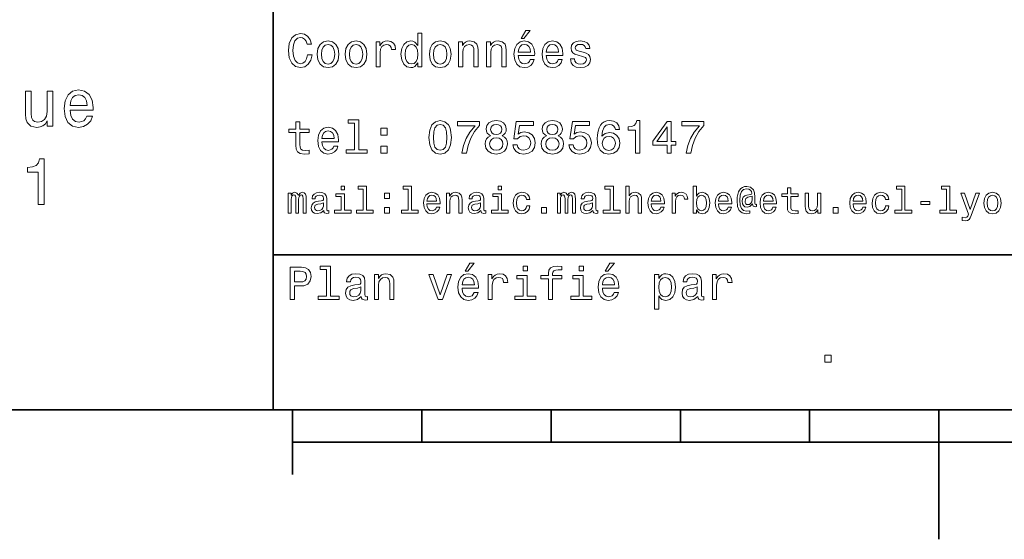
# Model space of a CAD drawing. Extents: x 0 to 296, y 0 to 210.
# Tile 2 of 7: x 77 to 154, y 0 to 40. Entities that reach past the tile are written whole.
import ezdxf

# ---------------------------------------------------------------- set-up
doc = ezdxf.new("R2010")
doc.units = 0

msp = doc.modelspace()

# ---------------------------------------------------------------- linework, layer by layer
at = {"color": 7, "lineweight": 35}
for p, q in [((97, 10), (97, 70)), ((97, 22), (162, 22)), ((10, 10), (287, 10)), ((97, 10), (287, 10)), ((98.5, 7.5), (198.5, 7.5))]:
    msp.add_line(p, q, dxfattribs=at)
at = {"color": 7, "lineweight": 35, "ltscale": 0.125}
msp.add_line((98.5, 10), (98.5, 5), dxfattribs=at)
at = {"color": 7, "lineweight": 35, "ltscale": 0.0625}
for p, q in [((108.5, 10), (108.5, 7.5)), ((118.5, 10), (118.5, 7.5)), ((128.5, 10), (128.5, 7.5)), ((138.5, 10), (138.5, 7.5))]:
    msp.add_line(p, q, dxfattribs=at)
at = {"color": 7, "lineweight": 35, "ltscale": 0.25}
msp.add_line((148.5, 10), (148.5, 0), dxfattribs=at)
at = {"color": 7, "lineweight": 13}
for points in [[(99.66787, 37.460373), (99.595818, 37.15778), (99.476944, 36.941643), (99.311241, 36.808357), (99.116714, 36.765129), (98.882568, 36.829971), (98.698845, 37.024494), (98.57637, 37.341499), (98.536743, 37.780979), (98.57637, 38.216858), (98.695244, 38.537464), (98.87896, 38.731987), (99.116714, 38.80043), (99.289627, 38.764408), (99.437317, 38.663544), (99.552597, 38.501442), (99.631844, 38.278099), (99.97406, 38.278099), (99.865997, 38.620316), (99.678673, 38.879681), (99.422913, 39.041786), (99.116714, 39.099422), (98.734871, 39.009365), (98.443085, 38.757202), (98.25576, 38.342937), (98.190926, 37.780979), (98.25576, 37.219021), (98.443085, 36.804756), (98.734871, 36.548992), (99.116714, 36.462536), (99.451729, 36.530979), (99.721901, 36.721901), (99.912827, 37.035301), (100.013687, 37.460373)], [(108.201729, 36.829971), (108.201729, 36.530979), (108.51873, 36.530979), (108.51873, 39.117435), (108.20533, 39.117435), (108.20533, 38.170029), (107.963974, 38.443802), (107.816284, 38.508644), (107.646973, 38.533859), (107.340775, 38.461815), (107.103027, 38.260086), (106.948128, 37.935879), (106.894089, 37.5), (106.948128, 37.064121), (107.103027, 36.736309), (107.340775, 36.530979), (107.646973, 36.462536), (107.816284, 36.487751), (107.967575, 36.552593)], [(116.184441, 38.728386), (116.396973, 38.728386), (116.897697, 39.340778), (116.54467, 39.340778)], [(100.413544, 37.496399), (100.471184, 37.056915), (100.636887, 36.732708), (100.899857, 36.530979), (101.252884, 36.462536), (101.602303, 36.530979), (101.865273, 36.729107), (102.030983, 37.053314), (102.092216, 37.496399), (102.030983, 37.935879), (101.865273, 38.263687), (101.602303, 38.461815), (101.252884, 38.533859), (100.899857, 38.461815), (100.636887, 38.260086), (100.471184, 37.935879)], [(100.737755, 37.5), (100.770172, 37.824207), (100.87104, 38.058357), (101.033142, 38.20245), (101.252884, 38.25288), (101.469017, 38.20245), (101.631126, 38.061958), (101.731987, 37.824207), (101.768013, 37.5), (101.731987, 37.172188), (101.631126, 36.934437), (101.469017, 36.790344), (101.252884, 36.743515), (101.033142, 36.790344), (100.87104, 36.934437), (100.770172, 37.172188)], [(102.58213, 37.496399), (102.639771, 37.056915), (102.805473, 36.732708), (103.068443, 36.530979), (103.421471, 36.462536), (103.770897, 36.530979), (104.033859, 36.729107), (104.19957, 37.053314), (104.260803, 37.496399), (104.19957, 37.935879), (104.033859, 38.263687), (103.770897, 38.461815), (103.421471, 38.533859), (103.068443, 38.461815), (102.805473, 38.260086), (102.639771, 37.935879)], [(102.906342, 37.5), (102.938759, 37.824207), (103.039627, 38.058357), (103.201729, 38.20245), (103.421471, 38.25288), (103.637611, 38.20245), (103.799713, 38.061958), (103.900574, 37.824207), (103.9366, 37.5), (103.900574, 37.172188), (103.799713, 36.934437), (103.637611, 36.790344), (103.421471, 36.743515), (103.201729, 36.790344), (103.039627, 36.934437), (102.938759, 37.172188)], [(104.963257, 36.530979), (105.280258, 36.530979), (105.280258, 37.636887), (105.312683, 37.903458), (105.409943, 38.094379), (105.568443, 38.209652), (105.780983, 38.249279), (105.939484, 38.224064), (106.058357, 38.152016), (106.130402, 38.029537), (106.155617, 37.863831), (106.476227, 37.863831), (106.432999, 38.155621), (106.314117, 38.364552), (106.115997, 38.490635), (105.845825, 38.533859), (105.662102, 38.505043), (105.503601, 38.432995), (105.363113, 38.310516), (105.251442, 38.144814), (105.251442, 38.465416), (104.963257, 38.465416)], [(107.701012, 38.249279), (107.909943, 38.198845), (108.068443, 38.058357), (108.162102, 37.824207), (108.198128, 37.5), (108.162102, 37.172188), (108.068443, 36.938038), (107.909943, 36.793949), (107.701012, 36.747116), (107.502884, 36.793949), (107.351585, 36.938038), (107.250717, 37.175793), (107.2183, 37.5), (107.250717, 37.820606), (107.351585, 38.054756), (107.502884, 38.198845)], [(109.087898, 37.496399), (109.145531, 37.056915), (109.311241, 36.732708), (109.574203, 36.530979), (109.927231, 36.462536), (110.276657, 36.530979), (110.539627, 36.729107), (110.70533, 37.053314), (110.766571, 37.496399), (110.70533, 37.935879), (110.539627, 38.263687), (110.276657, 38.461815), (109.927231, 38.533859), (109.574203, 38.461815), (109.311241, 38.260086), (109.145531, 37.935879)], [(109.412102, 37.5), (109.444527, 37.824207), (109.545387, 38.058357), (109.707489, 38.20245), (109.927231, 38.25288), (110.143372, 38.20245), (110.305473, 38.061958), (110.406342, 37.824207), (110.44236, 37.5), (110.406342, 37.172188), (110.305473, 36.934437), (110.143372, 36.790344), (109.927231, 36.743515), (109.707489, 36.790344), (109.545387, 36.934437), (109.444527, 37.172188)], [(111.350143, 36.530979), (111.667145, 36.530979), (111.667145, 37.647694), (111.69957, 37.903458), (111.804031, 38.090778), (111.966141, 38.206051), (112.182274, 38.249279), (112.355186, 38.213257), (112.463257, 38.115993), (112.517288, 37.953888), (112.535301, 37.737751), (112.535301, 36.530979), (112.852303, 36.530979), (112.852303, 37.802593), (112.837898, 38.058357), (112.773056, 38.270893), (112.560516, 38.465416), (112.229103, 38.533859), (112.045387, 38.508644), (111.890488, 38.440201), (111.757202, 38.324928), (111.65274, 38.170029), (111.65274, 38.465416), (111.350143, 38.465416)], [(113.51873, 36.530979), (113.835732, 36.530979), (113.835732, 37.647694), (113.868156, 37.903458), (113.972626, 38.090778), (114.134727, 38.206051), (114.350861, 38.249279), (114.523773, 38.213257), (114.631844, 38.115993), (114.685883, 37.953888), (114.703888, 37.737751), (114.703888, 36.530979), (115.020889, 36.530979), (115.020889, 37.802593), (115.006485, 38.058357), (114.941643, 38.270893), (114.729111, 38.465416), (114.39769, 38.533859), (114.213974, 38.508644), (114.059082, 38.440201), (113.925789, 38.324928), (113.821327, 38.170029), (113.821327, 38.465416), (113.51873, 38.465416)], [(115.964699, 37.406338), (117.232712, 37.406338), (117.236313, 37.554035), (117.178673, 37.9683), (117.020172, 38.278099), (116.768013, 38.465416), (116.432999, 38.533859), (116.105186, 38.461815), (115.853027, 38.260086), (115.690918, 37.932278), (115.633286, 37.5), (115.687317, 37.056915), (115.849426, 36.732708), (116.097984, 36.530979), (116.422188, 36.462536), (116.703171, 36.509365), (116.933716, 36.631844), (117.103027, 36.826366), (117.200287, 37.085735), (116.886887, 37.085735), (116.822044, 36.941643), (116.728386, 36.833572), (116.461815, 36.747116), (116.256485, 36.786743), (116.101585, 36.912823), (116.000717, 37.118156), (115.964699, 37.395531)], [(115.964699, 37.672909), (116.004318, 37.921471), (116.101585, 38.105186), (116.249283, 38.216858), (116.443802, 38.256485), (116.634727, 38.216858), (116.782425, 38.105186), (116.872482, 37.921471), (116.9049, 37.672909)], [(118.133286, 37.406338), (119.401299, 37.406338), (119.4049, 37.554035), (119.34726, 37.9683), (119.188766, 38.278099), (118.9366, 38.465416), (118.601585, 38.533859), (118.273773, 38.461815), (118.021614, 38.260086), (117.859512, 37.932278), (117.801872, 37.5), (117.855911, 37.056915), (118.018013, 36.732708), (118.266571, 36.530979), (118.590775, 36.462536), (118.871758, 36.509365), (119.10231, 36.631844), (119.271614, 36.826366), (119.368881, 37.085735), (119.055481, 37.085735), (118.990631, 36.941643), (118.896973, 36.833572), (118.630402, 36.747116), (118.425072, 36.786743), (118.270172, 36.912823), (118.169312, 37.118156), (118.133286, 37.395531)], [(118.133286, 37.672909), (118.172913, 37.921471), (118.270172, 38.105186), (118.41787, 38.216858), (118.612396, 38.256485), (118.803314, 38.216858), (118.951012, 38.105186), (119.041069, 37.921471), (119.073486, 37.672909)], [(120.971901, 37.658501), (120.66571, 37.730545), (120.438766, 37.8134), (120.363113, 37.982708), (120.384727, 38.101585), (120.460373, 38.188038), (120.582855, 38.242073), (120.759369, 38.263687), (120.92868, 38.242073), (121.061966, 38.177231), (121.148415, 38.079971), (121.184441, 37.950287), (121.49424, 37.950287), (121.49424, 37.957493), (121.440201, 38.191643), (121.292511, 38.375359), (121.061966, 38.490635), (120.759369, 38.533859), (120.453171, 38.490635), (120.229828, 38.371758), (120.08934, 38.195244), (120.046112, 37.971901), (120.078529, 37.755764), (120.179398, 37.604465), (120.3451, 37.496399), (120.586456, 37.42075), (120.939484, 37.334293), (121.155624, 37.244236), (121.213257, 37.172188), (121.234871, 37.064121), (121.202454, 36.930836), (121.115997, 36.829971), (120.97551, 36.765129), (120.788185, 36.743515), (120.590057, 36.765129), (120.445969, 36.840778), (120.348709, 36.963257), (120.309082, 37.132565), (120.002884, 37.132565), (120.053314, 36.844379), (120.201012, 36.635445), (120.435158, 36.509365), (120.759369, 36.462536), (121.097984, 36.509365), (121.346542, 36.635445), (121.497841, 36.837173), (121.551872, 37.100143), (121.512253, 37.327087), (121.400574, 37.481987), (121.216858, 37.582851)], [(79.966431, 34.648468), (79.522629, 34.648468), (79.522629, 33.085068), (79.472198, 32.721954), (79.325943, 32.459705), (79.098999, 32.298325), (78.801453, 32.24789), (78.564423, 32.288239), (78.413116, 32.409275), (78.327385, 32.616047), (78.307213, 32.908554), (78.307213, 34.648468), (77.863411, 34.648468), (77.863411, 32.86821), (77.87854, 32.510139), (77.974365, 32.212589), (78.266869, 31.940254), (78.735886, 31.844433), (78.988052, 31.879736), (79.20491, 31.970514), (79.39151, 32.126854), (79.542801, 32.353798), (79.542801, 31.940254), (79.966431, 31.940254)], [(81.302887, 33.16576), (83.07811, 33.16576), (83.083145, 33.372532), (83.002457, 33.952503), (82.780556, 34.386219), (82.427528, 34.648468), (81.958511, 34.744289), (81.499573, 34.643425), (81.146545, 34.361004), (80.919601, 33.902069), (80.838913, 33.296883), (80.914566, 32.676567), (81.14151, 32.222675), (81.489487, 31.940254), (81.943375, 31.844433), (82.336754, 31.909994), (82.659515, 32.081463), (82.896545, 32.353798), (83.032715, 32.716911), (82.593956, 32.716911), (82.503174, 32.515182), (82.372055, 32.363884), (81.998856, 32.242847), (81.711395, 32.298325), (81.494537, 32.474838), (81.353317, 32.762299), (81.302887, 33.150627)], [(81.302887, 33.538956), (81.358368, 33.88694), (81.494537, 34.144146), (81.701309, 34.300484), (81.97364, 34.355961), (82.240936, 34.300484), (82.447708, 34.144146), (82.573784, 33.88694), (82.619171, 33.538956)], [(98.763687, 31.449568), (98.763687, 30.480547), (98.785301, 30.167147), (98.886169, 29.951008), (99.087898, 29.824926), (99.430115, 29.7817), (99.804756, 29.799711), (99.804756, 30.073486), (99.530983, 30.051872), (99.282417, 30.08069), (99.149132, 30.170748), (99.091499, 30.322046), (99.080688, 30.534582), (99.080688, 31.449568), (99.804756, 31.449568), (99.804756, 31.71974), (99.080688, 31.71974), (99.080688, 32.285301), (98.763687, 32.285301), (98.763687, 31.71974), (98.216141, 31.71974), (98.216141, 31.449568)], [(103.306198, 32.170029), (103.306198, 30.116714), (102.654175, 30.116714), (102.654175, 29.850143), (104.271614, 29.850143), (104.271614, 30.116714), (103.623199, 30.116714), (103.623199, 32.4366), (102.809074, 32.4366), (102.809074, 32.170029)], [(109.059074, 31.071325), (109.113113, 30.505762), (109.282425, 30.102304), (109.552597, 29.857347), (109.927231, 29.778097), (110.298271, 29.857347), (110.568443, 30.102304), (110.734146, 30.505762), (110.791786, 31.071325), (110.734146, 31.633286), (110.665703, 31.856628), (110.568443, 32.040344), (110.298271, 32.285301), (109.927231, 32.368156), (109.552597, 32.285301), (109.282425, 32.036743), (109.113113, 31.633286)], [(109.4049, 31.071325), (109.433716, 31.507204), (109.523773, 31.820604), (109.685883, 32.004322), (109.927231, 32.069164), (110.164986, 32.004322), (110.327087, 31.820604), (110.417145, 31.507204), (110.445969, 31.071325), (110.417145, 30.631844), (110.327087, 30.318443), (110.164986, 30.134726), (109.927231, 30.073486), (109.685883, 30.134726), (109.523773, 30.318443), (109.433716, 30.631844)], [(111.5951, 29.850143), (111.958931, 29.850143), (112.077812, 30.444523), (112.286743, 30.999279), (112.58213, 31.514408), (112.967575, 31.997118), (112.967575, 32.296108), (111.252884, 32.296108), (111.252884, 31.9683), (112.621758, 31.9683), (112.225502, 31.481987), (111.926514, 30.974062), (111.717575, 30.433718)], [(113.817726, 31.197405), (113.634003, 31.09654), (113.507927, 30.956051), (113.428673, 30.779539), (113.403458, 30.567001), (113.461098, 30.246397), (113.626801, 29.997837), (113.896973, 29.839336), (114.264404, 29.778097), (114.628242, 29.839336), (114.898415, 29.997837), (115.064117, 30.246397), (115.125359, 30.567001), (115.096542, 30.779539), (115.020889, 30.956051), (114.891212, 31.09654), (114.71109, 31.197405), (114.855186, 31.283861), (114.956055, 31.402737), (115.017288, 31.546829), (115.038902, 31.723343), (114.98127, 31.979107), (114.829971, 32.184437), (114.585014, 32.317722), (114.264404, 32.368156), (113.940201, 32.317722), (113.695244, 32.184437), (113.540344, 31.979107), (113.486313, 31.723343), (113.504318, 31.546829), (113.565559, 31.402737)], [(113.828529, 31.694523), (113.857346, 31.853025), (113.943802, 31.975504), (114.080688, 32.051151), (114.264404, 32.079971), (114.444527, 32.051151), (114.581413, 31.975504), (114.66787, 31.853025), (114.700287, 31.694523), (114.66787, 31.532419), (114.581413, 31.40634), (114.444527, 31.323486), (114.264404, 31.298271), (114.080688, 31.327089), (113.943802, 31.40634), (113.857346, 31.532419)], [(115.539627, 30.502161), (115.618874, 30.206772), (115.795387, 29.976225), (116.054756, 29.832132), (116.386169, 29.778097), (116.75, 29.842939), (117.034584, 30.019451), (117.214699, 30.300432), (117.283142, 30.660662), (117.221901, 30.995676), (117.048996, 31.258644), (116.778816, 31.427954), (116.429398, 31.489193), (116.159225, 31.445965), (115.950287, 31.327089), (116.051155, 32.000721), (117.146255, 32.000721), (117.146255, 32.296108), (115.809799, 32.296108), (115.611671, 30.970461), (115.899857, 30.970461), (116.108788, 31.139769), (116.375359, 31.201008), (116.605911, 31.161383), (116.782425, 31.046108), (116.894089, 30.869596), (116.933716, 30.642651), (116.894089, 30.415705), (116.778816, 30.239193), (116.60231, 30.127522), (116.375359, 30.087896), (116.184441, 30.113111), (116.036743, 30.195965), (115.928673, 30.325647), (115.874641, 30.502161)], [(118.1549, 31.197405), (117.971184, 31.09654), (117.8451, 30.956051), (117.765854, 30.779539), (117.740631, 30.567001), (117.798271, 30.246397), (117.963974, 29.997837), (118.234146, 29.839336), (118.601585, 29.778097), (118.965416, 29.839336), (119.235596, 29.997837), (119.401299, 30.246397), (119.46254, 30.567001), (119.433716, 30.779539), (119.35807, 30.956051), (119.228386, 31.09654), (119.048271, 31.197405), (119.192368, 31.283861), (119.293228, 31.402737), (119.354469, 31.546829), (119.376083, 31.723343), (119.318443, 31.979107), (119.167145, 32.184437), (118.922195, 32.317722), (118.601585, 32.368156), (118.277374, 32.317722), (118.032425, 32.184437), (117.877525, 31.979107), (117.823486, 31.723343), (117.841499, 31.546829), (117.90274, 31.402737)], [(118.16571, 31.694523), (118.194527, 31.853025), (118.280983, 31.975504), (118.41787, 32.051151), (118.601585, 32.079971), (118.7817, 32.051151), (118.918587, 31.975504), (119.005043, 31.853025), (119.03746, 31.694523), (119.005043, 31.532419), (118.918587, 31.40634), (118.7817, 31.323486), (118.601585, 31.298271), (118.41787, 31.327089), (118.280983, 31.40634), (118.194527, 31.532419)], [(119.876801, 30.502161), (119.956055, 30.206772), (120.132568, 29.976225), (120.391937, 29.832132), (120.723343, 29.778097), (121.087173, 29.842939), (121.371758, 30.019451), (121.551872, 30.300432), (121.620316, 30.660662), (121.559082, 30.995676), (121.386169, 31.258644), (121.115997, 31.427954), (120.766571, 31.489193), (120.496399, 31.445965), (120.287468, 31.327089), (120.388329, 32.000721), (121.483429, 32.000721), (121.483429, 32.296108), (120.146973, 32.296108), (119.948853, 30.970461), (120.23703, 30.970461), (120.445969, 31.139769), (120.71254, 31.201008), (120.943085, 31.161383), (121.119598, 31.046108), (121.23127, 30.869596), (121.270897, 30.642651), (121.23127, 30.415705), (121.115997, 30.239193), (120.939484, 30.127522), (120.71254, 30.087896), (120.521614, 30.113111), (120.373917, 30.195965), (120.265854, 30.325647), (120.211815, 30.502161)], [(123.803314, 31.676512), (123.734871, 31.9683), (123.57637, 32.184437), (123.331413, 32.321323), (123.014412, 32.368156), (122.80188, 32.342937), (122.618156, 32.274494), (122.456055, 32.162823), (122.319168, 32.004322), (122.211098, 31.806194), (122.131851, 31.56484), (122.081413, 31.280258), (122.067001, 30.959654), (122.124641, 30.448126), (122.301155, 30.077089), (122.585739, 29.853746), (122.974785, 29.778097), (123.324211, 29.842939), (123.590782, 30.012247), (123.763687, 30.278818), (123.824928, 30.617435), (123.763687, 30.959654), (123.597984, 31.222622), (123.342224, 31.388329), (123.025223, 31.445965), (122.682999, 31.373919), (122.427238, 31.168587), (122.48127, 31.56484), (122.596542, 31.849422), (122.773056, 32.01873), (123.018013, 32.076366), (123.198128, 32.04755), (123.335014, 31.971901), (123.425072, 31.845821), (123.471909, 31.676512)], [(125.042511, 29.850143), (125.370316, 29.850143), (125.370316, 32.368156), (125.125366, 32.368156), (125.060524, 32.148415), (124.93084, 32.000721), (124.732712, 31.914265), (124.458939, 31.885447), (124.458939, 31.629683), (125.042511, 31.629683)], [(127.474068, 29.850143), (127.798279, 29.850143), (127.798279, 30.46974), (128.154907, 30.46974), (128.154907, 30.757925), (127.798279, 30.757925), (127.798279, 32.296108), (127.470467, 32.296108), (126.375366, 30.786743), (126.375366, 30.46974), (127.474068, 30.46974)], [(128.943817, 29.850143), (129.307648, 29.850143), (129.426514, 30.444523), (129.635452, 30.999279), (129.930847, 31.514408), (130.316284, 31.997118), (130.316284, 32.296108), (128.601593, 32.296108), (128.601593, 31.9683), (129.970459, 31.9683), (129.574219, 31.481987), (129.275223, 30.974062), (129.066284, 30.433718)], [(100.784584, 30.725504), (102.052597, 30.725504), (102.056198, 30.873198), (101.998558, 31.287464), (101.840057, 31.597261), (101.587898, 31.784582), (101.252884, 31.853025), (100.925072, 31.780979), (100.672913, 31.57925), (100.510803, 31.25144), (100.453171, 30.819164), (100.507202, 30.37608), (100.669312, 30.051872), (100.91787, 29.850143), (101.242073, 29.7817), (101.523056, 29.828529), (101.753601, 29.951008), (101.922913, 30.145533), (102.020172, 30.404898), (101.706772, 30.404898), (101.64193, 30.260807), (101.548271, 30.152737), (101.2817, 30.066282), (101.07637, 30.105907), (100.921471, 30.231987), (100.820602, 30.437319), (100.784584, 30.714697)], [(100.784584, 30.992075), (100.824211, 31.240633), (100.921471, 31.424351), (101.069168, 31.536022), (101.263687, 31.575647), (101.454613, 31.536022), (101.602303, 31.424351), (101.69236, 31.240633), (101.724785, 30.992075)], [(105.341499, 31.247837), (105.838615, 31.247837), (105.838615, 31.784582), (105.341499, 31.784582)], [(126.677956, 30.757925), (127.474068, 31.878241), (127.474068, 30.757925)], [(113.749283, 30.574207), (113.7817, 30.765129), (113.886169, 30.909222), (114.048271, 31.002882), (114.264404, 31.035301), (114.476944, 31.002882), (114.639046, 30.909222), (114.743515, 30.765129), (114.779541, 30.574207), (114.743515, 30.368876), (114.639046, 30.213976), (114.476944, 30.113111), (114.264404, 30.08069), (114.048271, 30.113111), (113.886169, 30.213976), (113.7817, 30.368876)], [(118.086456, 30.574207), (118.118881, 30.765129), (118.223343, 30.909222), (118.385452, 31.002882), (118.601585, 31.035301), (118.814117, 31.002882), (118.976227, 30.909222), (119.080688, 30.765129), (119.116714, 30.574207), (119.080688, 30.368876), (118.976227, 30.213976), (118.814117, 30.113111), (118.601585, 30.08069), (118.385452, 30.113111), (118.223343, 30.213976), (118.118881, 30.368876)], [(123.47551, 30.613832), (123.435883, 30.386887), (123.335014, 30.213976), (123.172913, 30.098703), (122.971184, 30.062679), (122.758652, 30.098703), (122.596542, 30.210375), (122.492081, 30.383286), (122.459656, 30.610229), (122.495682, 30.833572), (122.596542, 31.002882), (122.762253, 31.11095), (122.985596, 31.150576), (123.180115, 31.11095), (123.335014, 31.006483), (123.435883, 30.837175)], [(105.341499, 29.850143), (105.838615, 29.850143), (105.838615, 30.386887), (105.341499, 30.386887)], [(78.831711, 25.893425), (79.290642, 25.893425), (79.290642, 29.41864), (78.947708, 29.41864), (78.856926, 29.111004), (78.675369, 28.904232), (78.397995, 28.783195), (78.014709, 28.742849), (78.014709, 28.384779), (78.831711, 28.384779)], [(98.170029, 25.224785), (98.403458, 25.224785), (98.403458, 26.259367), (98.41787, 26.414986), (98.461098, 26.527378), (98.527374, 26.59366), (98.613831, 26.619598), (98.682999, 26.596542), (98.729103, 26.538906), (98.752159, 26.440924), (98.760803, 26.311241), (98.760803, 25.224785), (98.979828, 25.224785), (98.979828, 26.259367), (98.99424, 26.412106), (99.03746, 26.524496), (99.106628, 26.59366), (99.193085, 26.619598), (99.262245, 26.596542), (99.308357, 26.538906), (99.337173, 26.311241), (99.337173, 25.224785), (99.570602, 25.224785), (99.570602, 26.293949), (99.556198, 26.515852), (99.510086, 26.685881), (99.41787, 26.789627), (99.268013, 26.827091), (99.092216, 26.769453), (98.956772, 26.602306), (98.850143, 26.766571), (98.671471, 26.827091), (98.507202, 26.769453), (98.394814, 26.60807), (98.394814, 26.772335), (98.170029, 26.772335)], [(100.925072, 25.426514), (100.925072, 25.417868), (100.939484, 25.319885), (100.982712, 25.250721), (101.164268, 25.195967), (101.305473, 25.219021), (101.305473, 25.414986), (101.244957, 25.406342), (101.164268, 25.443806), (101.149857, 25.559078), (101.149857, 26.360231), (101.115273, 26.564842), (101.014412, 26.708935), (100.838615, 26.795389), (100.590775, 26.827091), (100.348701, 26.792507), (100.170029, 26.694525), (100.05764, 26.541788), (100.020172, 26.340059), (100.020172, 26.322767), (100.247841, 26.322767), (100.268013, 26.443806), (100.331413, 26.53026), (100.435158, 26.582134), (100.58213, 26.602306), (100.723343, 26.587896), (100.824211, 26.54467), (100.884727, 26.469742), (100.9049, 26.365995), (100.893372, 26.244957), (100.84726, 26.184439), (100.731987, 26.155621), (100.515854, 26.132566), (100.268013, 26.080692), (100.092216, 25.988474), (99.988472, 25.844381), (99.956772, 25.631124), (99.985588, 25.440924), (100.074928, 25.299713), (100.219017, 25.210375), (100.41787, 25.178675), (100.685883, 25.239195)], [(102.515854, 25.438042), (102.515854, 26.720463), (101.864555, 26.720463), (101.864555, 26.504324), (102.262245, 26.504324), (102.262245, 25.438042), (101.743515, 25.438042), (101.743515, 25.224785), (103.040344, 25.224785), (103.040344, 25.438042)], [(102.524498, 27.293949), (102.256485, 27.293949), (102.256485, 27.005764), (102.524498, 27.005764)], [(103.979828, 27.080692), (103.979828, 25.438042), (103.458214, 25.438042), (103.458214, 25.224785), (104.752159, 25.224785), (104.752159, 25.438042), (104.233429, 25.438042), (104.233429, 27.293949), (103.58213, 27.293949), (103.58213, 27.080692)], [(105.60807, 26.342941), (106.005768, 26.342941), (106.005768, 26.772335), (105.60807, 26.772335)], [(107.44957, 27.080692), (107.44957, 25.438042), (106.927956, 25.438042), (106.927956, 25.224785), (108.221901, 25.224785), (108.221901, 25.438042), (107.703171, 25.438042), (107.703171, 27.293949), (107.051872, 27.293949), (107.051872, 27.080692)], [(108.902016, 25.925074), (109.916428, 25.925074), (109.919312, 26.043228), (109.873199, 26.374641), (109.746399, 26.622478), (109.54467, 26.772335), (109.276657, 26.827091), (109.014412, 26.769453), (108.812683, 26.60807), (108.682999, 26.345821), (108.636887, 26), (108.680115, 25.645535), (108.809799, 25.386168), (109.008644, 25.224785), (109.268013, 25.170031), (109.492798, 25.207495), (109.677231, 25.305477), (109.812683, 25.461096), (109.890488, 25.668589), (109.639771, 25.668589), (109.587898, 25.553314), (109.51297, 25.46686), (109.299713, 25.397696), (109.135445, 25.429396), (109.011528, 25.53026), (108.930832, 25.694525), (108.902016, 25.916428)], [(110.414986, 25.224785), (110.668587, 25.224785), (110.668587, 26.118156), (110.694527, 26.322767), (110.778099, 26.472624), (110.907784, 26.564842), (111.080688, 26.599424), (111.219017, 26.570606), (111.305473, 26.492796), (111.348701, 26.363113), (111.363113, 26.190203), (111.363113, 25.224785), (111.616714, 25.224785), (111.616714, 26.242077), (111.605186, 26.446688), (111.553314, 26.616716), (111.383286, 26.772335), (111.118156, 26.827091), (110.971184, 26.806917), (110.84726, 26.752163), (110.740631, 26.659943), (110.657059, 26.536024), (110.657059, 26.772335), (110.414986, 26.772335)], [(113.06916, 25.426514), (113.06916, 25.417868), (113.083572, 25.319885), (113.126801, 25.250721), (113.308357, 25.195967), (113.44957, 25.219021), (113.44957, 25.414986), (113.389046, 25.406342), (113.308357, 25.443806), (113.293945, 25.559078), (113.293945, 26.360231), (113.259369, 26.564842), (113.158501, 26.708935), (112.982712, 26.795389), (112.734871, 26.827091), (112.492798, 26.792507), (112.314117, 26.694525), (112.201729, 26.541788), (112.164261, 26.340059), (112.164261, 26.322767), (112.39193, 26.322767), (112.412102, 26.443806), (112.475502, 26.53026), (112.579247, 26.582134), (112.726227, 26.602306), (112.867432, 26.587896), (112.9683, 26.54467), (113.028816, 26.469742), (113.048988, 26.365995), (113.03746, 26.244957), (112.991356, 26.184439), (112.876083, 26.155621), (112.659943, 26.132566), (112.412102, 26.080692), (112.236313, 25.988474), (112.132561, 25.844381), (112.100861, 25.631124), (112.129684, 25.440924), (112.219017, 25.299713), (112.363113, 25.210375), (112.561958, 25.178675), (112.829971, 25.239195)], [(114.659943, 25.438042), (114.659943, 26.720463), (114.008644, 26.720463), (114.008644, 26.504324), (114.406342, 26.504324), (114.406342, 25.438042), (113.887604, 25.438042), (113.887604, 25.224785), (115.184433, 25.224785), (115.184433, 25.438042)], [(114.668587, 27.293949), (114.400574, 27.293949), (114.400574, 27.005764), (114.668587, 27.005764)], [(116.605186, 26.259367), (116.855904, 26.259367), (116.804031, 26.489914), (116.680115, 26.671471), (116.48703, 26.783863), (116.236313, 26.827091), (115.959656, 26.769453), (115.749275, 26.60807), (115.616714, 26.345821), (115.570602, 25.994238), (115.613831, 25.645535), (115.743515, 25.386168), (115.948128, 25.224785), (116.227661, 25.170031), (116.475502, 25.213257), (116.668587, 25.334295), (116.801147, 25.524496), (116.858788, 25.778099), (116.616714, 25.778099), (116.573486, 25.616716), (116.492798, 25.495678), (116.377518, 25.42075), (116.236313, 25.397696), (116.060516, 25.43516), (115.933716, 25.550434), (115.855904, 25.737753), (115.829971, 26.002882), (115.855904, 26.262249), (115.9366, 26.449568), (116.066284, 26.564842), (116.236313, 26.605188), (116.386169, 26.579252), (116.498558, 26.51297), (116.573486, 26.40346)], [(118.988472, 25.224785), (119.221901, 25.224785), (119.221901, 26.259367), (119.236313, 26.414986), (119.279541, 26.527378), (119.345825, 26.59366), (119.432274, 26.619598), (119.501442, 26.596542), (119.547546, 26.538906), (119.570602, 26.440924), (119.579254, 26.311241), (119.579254, 25.224785), (119.798271, 25.224785), (119.798271, 26.259367), (119.812683, 26.412106), (119.855911, 26.524496), (119.925072, 26.59366), (120.011528, 26.619598), (120.080688, 26.596542), (120.126801, 26.538906), (120.155617, 26.311241), (120.155617, 25.224785), (120.389046, 25.224785), (120.389046, 26.293949), (120.374641, 26.515852), (120.328529, 26.685881), (120.236313, 26.789627), (120.086456, 26.827091), (119.91066, 26.769453), (119.775215, 26.602306), (119.668587, 26.766571), (119.489914, 26.827091), (119.325645, 26.769453), (119.213257, 26.60807), (119.213257, 26.772335), (118.988472, 26.772335)], [(121.743515, 25.426514), (121.743515, 25.417868), (121.757927, 25.319885), (121.801155, 25.250721), (121.982712, 25.195967), (122.123917, 25.219021), (122.123917, 25.414986), (122.0634, 25.406342), (121.982712, 25.443806), (121.9683, 25.559078), (121.9683, 26.360231), (121.933716, 26.564842), (121.832855, 26.708935), (121.657059, 26.795389), (121.409225, 26.827091), (121.167145, 26.792507), (120.988472, 26.694525), (120.876083, 26.541788), (120.838615, 26.340059), (120.838615, 26.322767), (121.066284, 26.322767), (121.086456, 26.443806), (121.149857, 26.53026), (121.253601, 26.582134), (121.400574, 26.602306), (121.541786, 26.587896), (121.642654, 26.54467), (121.703171, 26.469742), (121.723343, 26.365995), (121.711815, 26.244957), (121.66571, 26.184439), (121.55043, 26.155621), (121.33429, 26.132566), (121.086456, 26.080692), (120.91066, 25.988474), (120.806915, 25.844381), (120.775215, 25.631124), (120.804031, 25.440924), (120.893372, 25.299713), (121.03746, 25.210375), (121.236313, 25.178675), (121.504318, 25.239195)], [(123.0634, 27.080692), (123.0634, 25.438042), (122.541786, 25.438042), (122.541786, 25.224785), (123.835739, 25.224785), (123.835739, 25.438042), (123.317001, 25.438042), (123.317001, 27.293949), (122.66571, 27.293949), (122.66571, 27.080692)], [(124.293945, 25.224785), (124.547554, 25.224785), (124.547554, 26.118156), (124.573486, 26.322767), (124.657059, 26.472624), (124.786743, 26.564842), (124.959656, 26.599424), (125.097984, 26.570606), (125.184441, 26.492796), (125.227669, 26.363113), (125.242081, 26.190203), (125.242081, 25.224785), (125.495682, 25.224785), (125.495682, 26.242077), (125.484154, 26.446688), (125.432281, 26.616716), (125.262253, 26.772335), (124.997116, 26.827091), (124.853027, 26.806917), (124.729111, 26.752163), (124.625366, 26.665707), (124.547554, 26.547552), (124.547554, 27.293949), (124.293945, 27.293949)], [(126.250725, 25.925074), (127.265129, 25.925074), (127.268013, 26.043228), (127.221909, 26.374641), (127.0951, 26.622478), (126.893372, 26.772335), (126.625366, 26.827091), (126.363113, 26.769453), (126.161385, 26.60807), (126.0317, 26.345821), (125.985596, 26), (126.028824, 25.645535), (126.158501, 25.386168), (126.357353, 25.224785), (126.616714, 25.170031), (126.841499, 25.207495), (127.02594, 25.305477), (127.161385, 25.461096), (127.239197, 25.668589), (126.988472, 25.668589), (126.9366, 25.553314), (126.861671, 25.46686), (126.648415, 25.397696), (126.484154, 25.429396), (126.360229, 25.53026), (126.279541, 25.694525), (126.250725, 25.916428)], [(127.858795, 25.224785), (128.112396, 25.224785), (128.112396, 26.10951), (128.138336, 26.322767), (128.216141, 26.475506), (128.342941, 26.567724), (128.51297, 26.599424), (128.639771, 26.579252), (128.734879, 26.521614), (128.792511, 26.423632), (128.812683, 26.291067), (129.069168, 26.291067), (129.034576, 26.524496), (128.939484, 26.691643), (128.780975, 26.792507), (128.56485, 26.827091), (128.417877, 26.804035), (128.291077, 26.746399), (128.17868, 26.648417), (128.08934, 26.515852), (128.08934, 26.772335), (127.858795, 26.772335)], [(129.737762, 25.463978), (129.925079, 25.242075), (130.181564, 25.170031), (130.42363, 25.224785), (130.616714, 25.38905), (130.737762, 25.651299), (130.783859, 26), (130.737762, 26.348703), (130.613831, 26.60807), (130.42363, 26.769453), (130.181564, 26.827091), (129.927963, 26.752163), (129.824219, 26.659943), (129.737762, 26.536024), (129.737762, 27.293949), (129.484161, 27.293949), (129.484161, 25.224785), (129.737762, 25.224785)], [(131.455338, 25.925074), (132.469742, 25.925074), (132.472626, 26.043228), (132.426514, 26.374641), (132.299713, 26.622478), (132.097992, 26.772335), (131.829971, 26.827091), (131.567719, 26.769453), (131.365997, 26.60807), (131.236313, 26.345821), (131.190201, 26), (131.233429, 25.645535), (131.363113, 25.386168), (131.561966, 25.224785), (131.821335, 25.170031), (132.046112, 25.207495), (132.23056, 25.305477), (132.365997, 25.461096), (132.443817, 25.668589), (132.193085, 25.668589), (132.141205, 25.553314), (132.066284, 25.46686), (131.853027, 25.397696), (131.688766, 25.429396), (131.56485, 25.53026), (131.484161, 25.694525), (131.455338, 25.916428)], [(134.383286, 25.734871), (134.383286, 25.902018), (134.337189, 25.893373), (134.282425, 25.913546), (134.265137, 25.974064), (134.265137, 26.446688), (134.242081, 26.780981), (134.149857, 27.02882), (133.933716, 27.213257), (133.631134, 27.279539), (133.455338, 27.262249), (133.305481, 27.210375), (133.175797, 27.12392), (133.072052, 27.002882), (132.991364, 26.850145), (132.933716, 26.662825), (132.899139, 26.438042), (132.887604, 26.184439), (132.927963, 25.737753), (133.057648, 25.42075), (133.273773, 25.230549), (133.582138, 25.170031), (133.864563, 25.216139), (133.864563, 25.406342), (133.616714, 25.360231), (133.377533, 25.409224), (133.219025, 25.567724), (133.132568, 25.835735), (133.106628, 26.224785), (133.135452, 26.605188), (133.233429, 26.876081), (133.391937, 27.040346), (133.622482, 27.095102), (133.798279, 27.063402), (133.927963, 26.988474), (134.008652, 26.876081), (134.037476, 26.746399), (134.005768, 26.682999), (133.919312, 26.654179), (133.636887, 26.610952), (133.481277, 26.547552), (133.368881, 26.449568), (133.302597, 26.314121), (133.282425, 26.135448), (133.308365, 25.942364), (133.380402, 25.798271), (133.498566, 25.708935), (133.654175, 25.680117), (133.881851, 25.740635), (134.074936, 25.930836), (134.074936, 25.913546), (134.121033, 25.760807), (134.279541, 25.714699)], [(134.925079, 25.925074), (135.939484, 25.925074), (135.942368, 26.043228), (135.896255, 26.374641), (135.769455, 26.622478), (135.567734, 26.772335), (135.299713, 26.827091), (135.037476, 26.769453), (134.835739, 26.60807), (134.706055, 26.345821), (134.659943, 26), (134.703171, 25.645535), (134.832855, 25.386168), (135.031708, 25.224785), (135.291077, 25.170031), (135.515854, 25.207495), (135.700287, 25.305477), (135.835739, 25.461096), (135.913544, 25.668589), (135.662827, 25.668589), (135.610962, 25.553314), (135.536026, 25.46686), (135.322769, 25.397696), (135.158508, 25.429396), (135.034592, 25.53026), (134.953888, 25.694525), (134.925079, 25.916428)], [(136.778107, 26.504324), (136.778107, 25.729107), (136.795395, 25.478388), (136.876083, 25.305477), (137.037476, 25.204613), (137.311249, 25.170031), (137.610962, 25.184439), (137.610962, 25.40346), (137.391937, 25.386168), (137.193085, 25.409224), (137.086456, 25.48127), (137.040344, 25.602306), (137.031708, 25.772335), (137.031708, 26.504324), (137.610962, 26.504324), (137.610962, 26.720463), (137.031708, 26.720463), (137.031708, 27.172913), (136.778107, 27.172913), (136.778107, 26.720463), (136.340057, 26.720463), (136.340057, 26.504324)], [(139.365997, 26.772335), (139.112396, 26.772335), (139.112396, 25.878963), (139.083588, 25.671471), (139, 25.521614), (138.870331, 25.429396), (138.700287, 25.400578), (138.56485, 25.423632), (138.478394, 25.492796), (138.429398, 25.610952), (138.417877, 25.778099), (138.417877, 26.772335), (138.164276, 26.772335), (138.164276, 25.755045), (138.172913, 25.550434), (138.227676, 25.380404), (138.394821, 25.224785), (138.662827, 25.170031), (138.806915, 25.190203), (138.930847, 25.242075), (139.037476, 25.331413), (139.123932, 25.461096), (139.123932, 25.224785), (139.365997, 25.224785)], [(141.864563, 25.925074), (142.878967, 25.925074), (142.881851, 26.043228), (142.835739, 26.374641), (142.708939, 26.622478), (142.507217, 26.772335), (142.239197, 26.827091), (141.976959, 26.769453), (141.775223, 26.60807), (141.645538, 26.345821), (141.599426, 26), (141.642654, 25.645535), (141.772339, 25.386168), (141.971191, 25.224785), (142.23056, 25.170031), (142.455338, 25.207495), (142.639771, 25.305477), (142.775223, 25.461096), (142.853027, 25.668589), (142.60231, 25.668589), (142.550446, 25.553314), (142.47551, 25.46686), (142.262253, 25.397696), (142.097992, 25.429396), (141.974075, 25.53026), (141.893372, 25.694525), (141.864563, 25.916428)], [(144.363129, 26.259367), (144.613846, 26.259367), (144.561966, 26.489914), (144.438049, 26.671471), (144.244965, 26.783863), (143.994247, 26.827091), (143.71759, 26.769453), (143.507217, 26.60807), (143.374649, 26.345821), (143.328537, 25.994238), (143.371765, 25.645535), (143.50145, 25.386168), (143.706055, 25.224785), (143.985596, 25.170031), (144.233429, 25.213257), (144.426514, 25.334295), (144.559082, 25.524496), (144.61673, 25.778099), (144.374649, 25.778099), (144.331421, 25.616716), (144.250732, 25.495678), (144.135452, 25.42075), (143.994247, 25.397696), (143.818451, 25.43516), (143.69165, 25.550434), (143.613846, 25.737753), (143.587906, 26.002882), (143.613846, 26.262249), (143.694534, 26.449568), (143.824219, 26.564842), (143.994247, 26.605188), (144.144104, 26.579252), (144.2565, 26.51297), (144.331421, 26.40346)], [(145.61673, 27.080692), (145.61673, 25.438042), (145.095108, 25.438042), (145.095108, 25.224785), (146.389053, 25.224785), (146.389053, 25.438042), (145.870331, 25.438042), (145.870331, 27.293949), (145.219025, 27.293949), (145.219025, 27.080692)], [(149.086456, 27.080692), (149.086456, 25.438042), (148.56485, 25.438042), (148.56485, 25.224785), (149.858795, 25.224785), (149.858795, 25.438042), (149.340073, 25.438042), (149.340073, 27.293949), (148.688766, 27.293949), (148.688766, 27.080692)], [(151.357361, 26.772335), (150.913559, 25.49856), (150.478394, 26.772335), (150.201736, 26.772335), (150.789642, 25.13833), (150.737762, 24.994238), (150.657074, 24.896255), (150.521622, 24.864553), (150.288193, 24.893373), (150.288193, 24.648417), (150.533142, 24.62536), (150.708939, 24.648417), (150.832855, 24.720463), (150.922195, 24.844381), (151.000015, 25.025938), (151.62825, 26.772335)], [(151.976959, 25.99712), (152.023071, 25.645535), (152.15564, 25.386168), (152.365997, 25.224785), (152.648422, 25.170031), (152.927963, 25.224785), (153.138336, 25.383286), (153.270905, 25.642653), (153.319901, 25.99712), (153.270905, 26.348703), (153.138336, 26.610952), (152.927963, 26.769453), (152.648422, 26.827091), (152.365997, 26.769453), (152.15564, 26.60807), (152.023071, 26.348703)], [(100.896255, 25.766571), (100.861671, 25.616716), (100.769455, 25.501442), (100.631126, 25.426514), (100.461098, 25.400578), (100.351585, 25.414986), (100.273773, 25.461096), (100.224785, 25.541788), (100.210373, 25.654181), (100.221901, 25.755045), (100.268013, 25.827091), (100.452446, 25.907782), (100.685883, 25.942364), (100.896255, 26.011528)], [(108.902016, 26.138329), (108.933716, 26.337177), (109.011528, 26.48415), (109.129684, 26.573488), (109.285301, 26.605188), (109.438042, 26.573488), (109.556198, 26.48415), (109.628242, 26.337177), (109.654175, 26.138329)], [(113.040344, 25.766571), (113.00576, 25.616716), (112.913544, 25.501442), (112.775215, 25.426514), (112.605186, 25.400578), (112.495674, 25.414986), (112.41787, 25.461096), (112.368874, 25.541788), (112.354462, 25.654181), (112.365997, 25.755045), (112.412102, 25.827091), (112.596542, 25.907782), (112.829971, 25.942364), (113.040344, 26.011528)], [(121.714699, 25.766571), (121.680115, 25.616716), (121.587898, 25.501442), (121.44957, 25.426514), (121.279541, 25.400578), (121.170029, 25.414986), (121.092216, 25.461096), (121.043228, 25.541788), (121.028816, 25.654181), (121.040344, 25.755045), (121.086456, 25.827091), (121.270889, 25.907782), (121.504318, 25.942364), (121.714699, 26.011528)], [(126.250725, 26.138329), (126.282425, 26.337177), (126.360229, 26.48415), (126.478386, 26.573488), (126.63401, 26.605188), (126.786743, 26.573488), (126.9049, 26.48415), (126.976944, 26.337177), (127.002884, 26.138329)], [(130.524506, 26), (130.495682, 25.740635), (130.417877, 25.550434), (130.293945, 25.43516), (130.138336, 25.397696), (129.968307, 25.43516), (129.844391, 25.550434), (129.766571, 25.737753), (129.740631, 26), (129.766571, 26.259367), (129.844391, 26.446688), (129.968307, 26.559078), (130.138336, 26.599424), (130.293945, 26.559078), (130.417877, 26.443806), (130.495682, 26.256485)], [(131.455338, 26.138329), (131.48703, 26.337177), (131.56485, 26.48415), (131.682999, 26.573488), (131.838623, 26.605188), (131.991364, 26.573488), (132.109512, 26.48415), (132.181564, 26.337177), (132.207489, 26.138329)], [(134.048996, 26.279539), (134.020172, 26.100866), (133.948135, 25.974064), (133.838623, 25.896255), (133.708939, 25.873199), (133.619598, 25.887609), (133.556198, 25.939482), (133.515854, 26.025938), (133.504333, 26.146975), (133.553314, 26.345821), (133.720459, 26.449568), (134.048996, 26.53026)], [(134.925079, 26.138329), (134.956772, 26.337177), (135.034592, 26.48415), (135.15274, 26.573488), (135.308365, 26.605188), (135.461105, 26.573488), (135.579254, 26.48415), (135.651306, 26.337177), (135.677246, 26.138329)], [(141.864563, 26.138329), (141.896255, 26.337177), (141.974075, 26.48415), (142.092224, 26.573488), (142.247849, 26.605188), (142.400589, 26.573488), (142.518738, 26.48415), (142.59079, 26.337177), (142.61673, 26.138329)], [(147.095108, 25.884727), (147.792511, 25.884727), (147.792511, 26.112392), (147.095108, 26.112392)], [(152.236328, 26), (152.262268, 26.259367), (152.342957, 26.446688), (152.472626, 26.56196), (152.648422, 26.602306), (152.821335, 26.56196), (152.951019, 26.449568), (153.031708, 26.259367), (153.060532, 26), (153.031708, 25.737753), (152.951019, 25.547552), (152.821335, 25.432278), (152.648422, 25.394814), (152.472626, 25.432278), (152.342957, 25.547552), (152.262268, 25.737753)], [(105.60807, 25.224785), (106.005768, 25.224785), (106.005768, 25.654181), (105.60807, 25.654181)], [(117.752159, 25.224785), (118.149857, 25.224785), (118.149857, 25.654181), (117.752159, 25.654181)], [(140.305481, 25.224785), (140.703186, 25.224785), (140.703186, 25.654181), (140.305481, 25.654181)], [(111.84726, 20.728386), (112.059799, 20.728386), (112.560516, 21.340778), (112.207489, 21.340778)], [(122.690201, 20.728386), (122.90274, 20.728386), (123.403458, 21.340778), (123.05043, 21.340778)], [(98.324211, 18.530979), (98.655617, 18.530979), (98.655617, 19.586454), (99.023056, 19.586454), (99.394089, 19.604465), (99.689484, 19.730547), (99.880402, 19.975504), (99.945244, 20.310518), (99.894814, 20.620316), (99.750717, 20.847261), (99.51297, 20.98415), (99.188759, 21.030979), (98.324211, 21.030979)], [(99.098701, 20.724783), (99.314842, 20.703169), (99.473343, 20.634726), (99.567001, 20.508644), (99.599426, 20.310518), (99.5634, 20.101583), (99.466141, 19.975504), (99.30043, 19.910662), (99.073486, 19.892651), (98.655617, 19.892651), (98.655617, 20.724783)], [(101.137611, 20.850864), (101.137611, 18.79755), (100.485588, 18.79755), (100.485588, 18.530979), (102.103027, 18.530979), (102.103027, 18.79755), (101.454613, 18.79755), (101.454613, 21.117435), (100.640488, 21.117435), (100.640488, 20.850864)], [(116.667145, 21.117435), (116.33213, 21.117435), (116.33213, 20.757204), (116.667145, 20.757204)], [(118.295387, 20.130404), (118.295387, 18.530979), (118.612396, 18.530979), (118.612396, 20.130404), (119.332855, 20.130404), (119.332855, 20.400576), (118.612396, 20.400576), (118.612396, 20.519451), (118.637611, 20.663544), (118.720459, 20.760807), (118.860954, 20.818443), (119.062683, 20.840057), (119.332855, 20.825647), (119.332855, 21.099422), (118.990631, 21.117435), (118.680832, 21.085014), (118.464699, 20.987751), (118.335014, 20.818443), (118.295387, 20.577089), (118.295387, 20.400576), (117.715424, 20.400576), (117.715424, 20.130404)], [(121.004326, 21.117435), (120.669312, 21.117435), (120.669312, 20.757204), (121.004326, 20.757204)], [(103.824928, 18.78314), (103.824928, 18.772333), (103.842941, 18.649855), (103.896973, 18.5634), (104.123917, 18.494957), (104.30043, 18.523775), (104.30043, 18.768732), (104.224785, 18.757925), (104.123917, 18.804754), (104.105911, 18.948847), (104.105911, 19.950287), (104.062683, 20.206051), (103.9366, 20.386166), (103.716858, 20.494236), (103.407059, 20.533861), (103.104469, 20.490633), (102.881126, 20.368155), (102.740631, 20.177233), (102.693802, 19.925072), (102.693802, 19.903458), (102.978386, 19.903458), (103.003601, 20.054754), (103.082855, 20.162823), (103.21254, 20.227665), (103.396255, 20.252882), (103.572769, 20.234869), (103.698845, 20.180836), (103.774498, 20.087175), (103.799713, 19.957493), (103.785301, 19.806194), (103.727669, 19.730547), (103.583572, 19.694523), (103.3134, 19.665705), (103.003601, 19.600864), (102.783859, 19.48559), (102.654175, 19.305475), (102.614555, 19.038904), (102.650574, 18.801151), (102.762245, 18.62464), (102.94236, 18.512968), (103.190926, 18.473343), (103.52594, 18.54899)], [(104.844383, 18.530979), (105.161385, 18.530979), (105.161385, 19.647694), (105.193802, 19.903458), (105.298271, 20.090778), (105.460373, 20.206051), (105.676514, 20.249279), (105.849426, 20.213255), (105.957497, 20.115993), (106.011528, 19.95389), (106.029541, 19.737751), (106.029541, 18.530979), (106.346542, 18.530979), (106.346542, 19.802593), (106.33213, 20.058357), (106.267288, 20.270893), (106.054756, 20.465418), (105.723343, 20.533861), (105.539627, 20.508644), (105.384727, 20.440201), (105.251442, 20.324926), (105.146973, 20.170029), (105.146973, 20.465418), (104.844383, 20.465418)], [(109.761528, 18.530979), (110.096542, 18.530979), (110.802597, 20.465418), (110.474785, 20.465418), (109.930832, 18.905619), (109.376083, 20.465418), (109.04467, 20.465418)], [(111.627518, 19.40634), (112.895531, 19.40634), (112.899132, 19.554033), (112.841499, 19.9683), (112.682999, 20.278097), (112.430832, 20.465418), (112.095825, 20.533861), (111.768013, 20.461815), (111.515854, 20.260086), (111.353745, 19.932276), (111.296112, 19.5), (111.350143, 19.056915), (111.512245, 18.732708), (111.760803, 18.530979), (112.085014, 18.462536), (112.365997, 18.509365), (112.596542, 18.631844), (112.765854, 18.826368), (112.863113, 19.085733), (112.549713, 19.085733), (112.484871, 18.941643), (112.391212, 18.833572), (112.124641, 18.747118), (111.919312, 18.786743), (111.764412, 18.912823), (111.663544, 19.118155), (111.627518, 19.395533)], [(111.627518, 19.672911), (111.667145, 19.921469), (111.764412, 20.105186), (111.912102, 20.216858), (112.106628, 20.256483), (112.297546, 20.216858), (112.445244, 20.105186), (112.535301, 19.921469), (112.567726, 19.672911)], [(113.637604, 18.530979), (113.954613, 18.530979), (113.954613, 19.636887), (113.98703, 19.903458), (114.08429, 20.094379), (114.242798, 20.209654), (114.45533, 20.249279), (114.613831, 20.224062), (114.732712, 20.152016), (114.804756, 20.029537), (114.829971, 19.863832), (115.150574, 19.863832), (115.107346, 20.155619), (114.988472, 20.364553), (114.790344, 20.490633), (114.520172, 20.533861), (114.336456, 20.505043), (114.177956, 20.432997), (114.03746, 20.310518), (113.925789, 20.144812), (113.925789, 20.465418), (113.637604, 20.465418)], [(116.656342, 18.79755), (116.656342, 20.400576), (115.842216, 20.400576), (115.842216, 20.130404), (116.33934, 20.130404), (116.33934, 18.79755), (115.690918, 18.79755), (115.690918, 18.530979), (117.311958, 18.530979), (117.311958, 18.79755)], [(120.993515, 18.79755), (120.993515, 20.400576), (120.179398, 20.400576), (120.179398, 20.130404), (120.676514, 20.130404), (120.676514, 18.79755), (120.028099, 18.79755), (120.028099, 18.530979), (121.649139, 18.530979), (121.649139, 18.79755)], [(122.470459, 19.40634), (123.73848, 19.40634), (123.742081, 19.554033), (123.684441, 19.9683), (123.52594, 20.278097), (123.273773, 20.465418), (122.938766, 20.533861), (122.610954, 20.461815), (122.358795, 20.260086), (122.196686, 19.932276), (122.139053, 19.5), (122.193085, 19.056915), (122.355194, 18.732708), (122.603745, 18.530979), (122.927956, 18.462536), (123.208939, 18.509365), (123.439484, 18.631844), (123.608795, 18.826368), (123.706055, 19.085733), (123.392654, 19.085733), (123.327812, 18.941643), (123.234154, 18.833572), (122.967583, 18.747118), (122.762253, 18.786743), (122.607353, 18.912823), (122.506485, 19.118155), (122.470459, 19.395533)], [(122.470459, 19.672911), (122.510086, 19.921469), (122.607353, 20.105186), (122.755043, 20.216858), (122.94957, 20.256483), (123.140488, 20.216858), (123.288185, 20.105186), (123.378242, 19.921469), (123.410667, 19.672911)], [(126.829254, 20.166426), (126.829254, 20.465418), (126.512253, 20.465418), (126.512253, 17.7817), (126.829254, 17.7817), (126.829254, 18.826368), (126.940926, 18.657061), (127.067009, 18.545389), (127.38401, 18.462536), (127.6866, 18.530979), (127.924355, 18.736311), (128.079254, 19.060518), (128.136887, 19.5), (128.079254, 19.935879), (127.924355, 20.260086), (127.6866, 20.461815), (127.38401, 20.533861), (127.211098, 20.512247), (127.0634, 20.443804), (126.937325, 20.328529)], [(127.329971, 18.747118), (127.117439, 18.793947), (126.96254, 18.93804), (126.86528, 19.17219), (126.832855, 19.5), (126.86528, 19.824207), (126.96254, 20.058357), (127.117439, 20.198847), (127.329971, 20.249279), (127.524498, 20.198847), (127.679398, 20.054754), (127.776657, 19.820604), (127.812683, 19.5), (127.776657, 19.175793), (127.679398, 18.93804), (127.524498, 18.793947)], [(129.847992, 18.78314), (129.847992, 18.772333), (129.865997, 18.649855), (129.920029, 18.5634), (130.146973, 18.494957), (130.323486, 18.523775), (130.323486, 18.768732), (130.247849, 18.757925), (130.146973, 18.804754), (130.128967, 18.948847), (130.128967, 19.950287), (130.085739, 20.206051), (129.959656, 20.386166), (129.739914, 20.494236), (129.430115, 20.533861), (129.127533, 20.490633), (128.904175, 20.368155), (128.763687, 20.177233), (128.716858, 19.925072), (128.716858, 19.903458), (129.00145, 19.903458), (129.026657, 20.054754), (129.105911, 20.162823), (129.235596, 20.227665), (129.419312, 20.252882), (129.595825, 20.234869), (129.721909, 20.180836), (129.797562, 20.087175), (129.822769, 19.957493), (129.808365, 19.806194), (129.750732, 19.730547), (129.606628, 19.694523), (129.336456, 19.665705), (129.026657, 19.600864), (128.806915, 19.48559), (128.677246, 19.305475), (128.637619, 19.038904), (128.67363, 18.801151), (128.785309, 18.62464), (128.965424, 18.512968), (129.213989, 18.473343), (129.548996, 18.54899)], [(130.986313, 18.530979), (131.303314, 18.530979), (131.303314, 19.636887), (131.335739, 19.903458), (131.432999, 20.094379), (131.591507, 20.209654), (131.804047, 20.249279), (131.96254, 20.224062), (132.081421, 20.152016), (132.153473, 20.029537), (132.17868, 19.863832), (132.499283, 19.863832), (132.456055, 20.155619), (132.337189, 20.364553), (132.139053, 20.490633), (131.868881, 20.533861), (131.685165, 20.505043), (131.526657, 20.432997), (131.386169, 20.310518), (131.274506, 20.144812), (131.274506, 20.465418), (130.986313, 20.465418)], [(103.788902, 19.208212), (103.745674, 19.020893), (103.630402, 18.876801), (103.457489, 18.78314), (103.244957, 18.750719), (103.10807, 18.768732), (103.010803, 18.826368), (102.94957, 18.927233), (102.931557, 19.067722), (102.945969, 19.193804), (103.003601, 19.283861), (103.234146, 19.384726), (103.52594, 19.427954), (103.788902, 19.514408)], [(129.811966, 19.208212), (129.768738, 19.020893), (129.653458, 18.876801), (129.48056, 18.78314), (129.268021, 18.750719), (129.131134, 18.768732), (129.033875, 18.826368), (128.972626, 18.927233), (128.95462, 19.067722), (128.969025, 19.193804), (129.026657, 19.283861), (129.257202, 19.384726), (129.548996, 19.427954), (129.811966, 19.514408)], [(139.667145, 13.690562), (140.164261, 13.690562), (140.164261, 14.227305), (139.667145, 14.227305)]]:
    msp.add_lwpolyline(points, close=True, dxfattribs=at)

doc.saveas('drawing.dxf')
